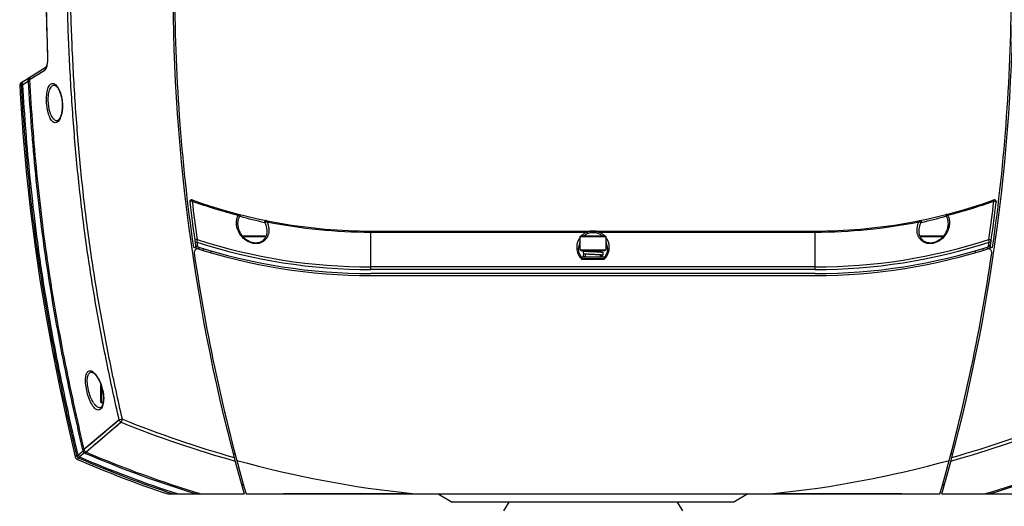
# Model space of a CAD drawing. Header units: millimetres. Extents: x 0 to 420, y 0 to 297.
# Tile 25 of 82: x 77 to 157, y 148 to 188. Entities that reach past the tile are written whole.
import ezdxf

# ---------------------------------------------------------------- set-up
doc = ezdxf.new("R2010")
doc.units = ezdxf.units.MM
doc.header["$LTSCALE"] = 23.1
doc.layers.get('0').update_dxf_attribs({"linetype": 'CONTINUOUS'})
for name, color, linetype in [('06___PRT_ALL_SURFS', 7, 'CONTINUOUS'), ('DIM_PILOTEES', 7, 'CONTINUOUS'), ('LAY0001', 7, 'CONTINUOUS')]:
    doc.layers.add(name, color=color, linetype=linetype)
doc.styles.get("Standard").update_dxf_attribs({"font": 'txt', "width": 0.7})
doc.dimstyles.new('DIMSTYLE_3', dxfattribs={"dimtxt": 2.5, "dimasz": 3.5, "dimexe": 2, "dimexo": 0, "dimtad": 1, "dimdec": 1, "dimlfac": 3.333333, "dimdsep": 46, "dimtxsty": 'Standard', "dimblk": '_FILLED', "dimblk1": '_FILLED', "dimblk2": '_FILLED', "dimcen": 0.09, "dimazin": 2, "dimtp": 0.5, "dimtm": 0.5, "dimtfac": 1, "dimtdec": 1, "dimtofl": 0, "dimtmove": 0, "dimatfit": 3, "dimldrblk": '_FILLED', "dimfxl": 0, "dimtolj": 1, "dimarcsym": 0})
doc.dimstyles.new('DIMSTYLE_4', dxfattribs={"dimtxt": 2.5, "dimasz": 3.5, "dimexe": 2, "dimexo": 0, "dimtad": 1, "dimdec": 1, "dimlfac": 3.333333, "dimdsep": 46, "dimtxsty": 'Standard', "dimblk": '_FILLED', "dimblk1": '_FILLED', "dimblk2": '_FILLED', "dimcen": 0.09, "dimazin": 2, "dimtp": 0.8, "dimtm": 0.8, "dimtfac": 1, "dimtdec": 1, "dimtofl": 0, "dimtmove": 0, "dimatfit": 3, "dimldrblk": '_FILLED', "dimfxl": 0, "dimtolj": 1, "dimarcsym": 0})

# ---------------------------------------------------------------- blocks, each defined once
blk = doc.blocks.new('_FILLED')
at = {"color": 0, "linetype": 'ByBlock'}
blk.add_solid([(0, 0), (-1, 0.143), (-1, -0.143)], dxfattribs=at)
blk = doc.blocks.new('*D3')
at = {"layer": 'DIM_PILOTEES', "color": 2, "linetype": 'Continuous'}
for p, q in [((157.239, 235.292), (194.788, 235.292)), ((192.788, 235.292), (192.788, 177.969)), ((192.788, 120.646), (192.788, 177.969)), ((148.544, 120.646), (194.788, 120.646))]:
    blk.add_line(p, q, dxfattribs=at)
at = {"layer": 'DIM_PILOTEES', "color": 2, "linetype": 'Continuous', "xscale": 3.5, "yscale": 3.5, "zscale": 3.5}
for p, rotation in [((192.788, 235.292), 90), ((192.788, 120.646), 270)]:
    blk.add_blockref('_FILLED', p, dxfattribs=dict(at, rotation=rotation))
at = {"layer": 'DIM_PILOTEES', "color": 2, "linetype": 'Continuous', "insert": (189.663, 184.755), "char_height": 2.5, "width": 13.66071, "attachment_point": 2, "rotation": 90, "line_spacing_factor": 0.9}
blk.add_mtext('{\\ftxt;\\W0.0001;\\H0.0001;\\~}{\\ftxt;\\W3.6428571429;\\H2.5; }{\\ftxt;\\W0.0001;\\H0.0001;\\~}', dxfattribs=at)
blk = doc.blocks.new('*D4')
at = {"layer": 'DIM_PILOTEES', "color": 2, "linetype": 'Continuous'}
for p, q in [((149.343, 258.428), (204.727, 258.428)), ((202.727, 258.428), (202.727, 189.537)), ((202.727, 120.646), (202.727, 189.537)), ((148.544, 120.646), (204.727, 120.646))]:
    blk.add_line(p, q, dxfattribs=at)
at = {"layer": 'DIM_PILOTEES', "color": 2, "linetype": 'Continuous', "xscale": 3.5, "yscale": 3.5, "zscale": 3.5}
for p, rotation in [((202.727, 258.428), 90), ((202.727, 120.646), 270)]:
    blk.add_blockref('_FILLED', p, dxfattribs=dict(at, rotation=rotation))
at = {"layer": 'DIM_PILOTEES', "color": 2, "linetype": 'Continuous', "insert": (199.602, 190.323), "char_height": 2.5, "width": 13.39286, "attachment_point": 2, "rotation": 90, "line_spacing_factor": 0.9}
blk.add_mtext('{\\ftxt;\\W0.0001;\\H0.0001;\\~}{\\ftxt;\\W3.5714285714;\\H2.5; }{\\ftxt;\\W0.0001;\\H0.0001;\\~}', dxfattribs=at)

msp = doc.modelspace()

# ---------------------------------------------------------------- linework, layer by layer
at = {"color": 7, "linetype": 'Continuous'}
for p, q in [((78.9054, 187.526), (78.9954, 184.7648)), ((76.8739, 182.5992), (78.8738, 183.8489)), ((77.5273, 182.8229), (78.7658, 183.5904)), ((77.4217, 182.6927), (77.5273, 182.8229)), ((76.7334, 182.3274), (76.8737, 182.4143)), ((76.7334, 182.3275), (76.7389, 182.3309)), ((76.8737, 182.4143), (76.987, 182.4209)), ((76.987, 182.4209), (77.4217, 182.6927)), ((79.5388, 182.3694), (79.5398, 182.3694)), ((79.7517, 179.4894), (79.7517, 179.4894)), ((90.7165, 173.0754), (90.7075, 172.9853)), ((155.6708, 172.9853), (155.6617, 173.0754)), ((94.4191, 171.1332), (94.4191, 171.1333)), ((151.9591, 171.1333), (151.9591, 171.1332)), ((94.7727, 170.1684), (96.5791, 170.1684)), ((94.8221, 170.1084), (96.6391, 170.1084)), ((96.5791, 170.1684), (96.6391, 170.1084)), ((96.6391, 170.1084), (96.6391, 170.0388)), ((105.1891, 170.5584), (141.1891, 170.5584)), ((105.1891, 167.4341), (105.1891, 170.5584)), ((105.1891, 170.4705), (122.7183, 170.4705)), ((122.1991, 170.1684), (122.1391, 170.1084)), ((122.1391, 170.1084), (124.2391, 170.1084)), ((122.1391, 169.0389), (122.1391, 170.1084)), ((122.1991, 170.1684), (124.1791, 170.1684)), ((123.6599, 170.4705), (141.1891, 170.4705)), ((124.1791, 170.1684), (124.2391, 170.1084)), ((124.2391, 170.1084), (124.2391, 169.0389)), ((141.1891, 167.4341), (141.1891, 170.5584)), ((149.7991, 170.1684), (149.7391, 170.1084)), ((149.7391, 170.1084), (151.5562, 170.1084)), ((149.7391, 170.0387), (149.7391, 170.1084)), ((149.7991, 170.1684), (151.6056, 170.1684)), ((91.0936, 169.6474), (90.9451, 169.6264)), ((90.9829, 169.3605), (91.1329, 169.3712)), ((90.9829, 169.3605), (90.9829, 169.1833)), ((91.1098, 169.8651), (91.0936, 169.6474)), ((91.1329, 169.3712), (91.1329, 169.2928)), ((91.2465, 169.2568), (91.2465, 169.0987)), ((91.5893, 169.15), (91.5893, 168.9963)), ((154.7889, 169.15), (154.7889, 168.9963)), ((155.1317, 169.2568), (155.1317, 169.0987)), ((155.3389, 169.3646), (155.2453, 169.3712)), ((155.2453, 169.2928), (155.2453, 169.3712)), ((155.2846, 169.6474), (155.2685, 169.8651)), ((155.2846, 169.6474), (155.4331, 169.6264)), ((155.3953, 169.3605), (155.3389, 169.3646)), ((155.3953, 169.1833), (155.3953, 169.3605)), ((92.2257, 168.9595), (92.2257, 168.8052)), ((122.0191, 169.1315), (122.0191, 169.1313)), ((122.1391, 169.0389), (124.2391, 169.0389)), ((122.2096, 168.9684), (122.1391, 169.0389)), ((122.2096, 168.9684), (124.1686, 168.9684)), ((122.5891, 168.4584), (122.5891, 168.6866)), ((122.9741, 168.9084), (123.7891, 168.9084)), ((123.7891, 168.8603), (123.7891, 168.9084)), ((123.7891, 168.4584), (123.7891, 168.5805)), ((124.1686, 168.9684), (124.2391, 169.0389)), ((124.3591, 169.1313), (124.3591, 169.1315)), ((154.1525, 168.9595), (154.1525, 168.8052)), ((141.1891, 167.6463), (105.1891, 167.6463)), ((124.0813, 168.2645), (122.297, 168.2645)), ((122.7949, 168.3084), (122.3502, 168.3084)), ((124.028, 168.3084), (123.5833, 168.3084)), ((141.1891, 167.4341), (105.1891, 167.4341)), ((141.1891, 167.1084), (105.1891, 167.1084)), ((105.1891, 166.9584), (141.1891, 166.9584)), ((82.5609, 159.1194), (82.5612, 159.1194)), ((83.3191, 156.6894), (83.3191, 158.1052)), ((83.3473, 158.0709), (83.3486, 158.0673)), ((83.3473, 158.0709), (83.3486, 158.0673)), ((83.3791, 156.6294), (83.3791, 157.9232)), ((83.3191, 156.6894), (83.3791, 156.6294)), ((83.4866, 156.6294), (83.3791, 156.6294)), ((83.2416, 156.2394), (83.2407, 156.2394)), ((84.7952, 155.2548), (81.9428, 152.8537)), ((84.9535, 155.069), (82.1153, 152.6495)), ((85.0524, 155.3135), (84.7952, 155.2548)), ((84.9535, 155.069), (85.0524, 155.3135)), ((81.3655, 152.3658), (81.4759, 152.3926)), ((81.8691, 152.725), (81.4758, 152.3926)), ((81.9761, 152.5984), (81.5823, 152.2665)), ((81.9428, 152.8537), (81.8332, 152.8274)), ((82.071, 152.5458), (82.1153, 152.6495)), ((81.3655, 152.3658), (81.2414, 152.2619)), ((81.5373, 152.1623), (81.4138, 152.0575)), ((81.5823, 152.2665), (81.5373, 152.1623)), ((94.6995, 150.019), (94.8571, 150.0191)), ((94.7014, 150.0189), (94.8571, 150.0191)), ((94.7044, 150.0084), (94.8601, 150.0084)), ((151.5182, 150.0084), (151.6739, 150.0084)), ((151.5212, 150.0191), (151.6787, 150.019)), ((151.5212, 150.0191), (151.6768, 150.0189)), ((88.7388, 149.2584), (94.9165, 149.2584)), ((95.0663, 149.2801), (95.0724, 149.2801)), ((95.0725, 149.2584), (151.3058, 149.2584)), ((110.646, 149.2584), (111.7891, 148.5984)), ((135.7323, 149.2584), (134.5891, 148.5984)), ((151.3058, 149.2801), (151.312, 149.2801)), ((151.4617, 149.2584), (157.6394, 149.2584)), ((134.5891, 148.5984), (111.7891, 148.5984)), ((116.3581, 148.5984), (115.9389, 147.8997)), ((130.0201, 148.5984), (130.4393, 147.8997))]:
    msp.add_line(p, q, dxfattribs=at)
for points in [[(78.7953, 196.5175), (78.8044, 193.4261), (78.8411, 190.4291), (78.9054, 187.5258), (78.9965, 184.7307)], [(78.9965, 184.7307), (78.998, 184.6522), (78.9979, 184.5753), (78.9962, 184.5005), (78.993, 184.4283), (78.9883, 184.3589), (78.9824, 184.2929), (78.9752, 184.2306), (78.967, 184.1723), (78.958, 184.1183), (78.9482, 184.069), (78.938, 184.0244), (78.9275, 183.9849), (78.9171, 183.9503), (78.9069, 183.9207), (78.8973, 183.8959), (78.8884, 183.876), (78.8808, 183.8609), (78.8748, 183.8504)], [(78.9964, 184.7349), (78.998, 184.6565), (78.9979, 184.5796), (78.9963, 184.5048), (78.9932, 184.4326), (78.9887, 184.3632), (78.9828, 184.297), (78.9757, 184.2346), (78.9676, 184.1761), (78.9586, 184.1219), (78.9489, 184.0723), (78.9387, 184.0275), (78.9283, 183.9876), (78.9179, 183.9528), (78.9077, 183.9228), (78.898, 183.8978)], [(78.3193, 183.3137), (78.5293, 183.4443), (78.7658, 183.5904)], [(78.8748, 183.8504), (78.8707, 183.8443), (78.8698, 183.8429)], [(78.898, 183.8978), (78.8891, 183.8775), (78.8814, 183.862), (78.8752, 183.8512), (78.8738, 183.8489)], [(77.5273, 182.8229), (77.6123, 182.8752), (77.714, 182.9386), (77.8335, 183.0126), (77.9727, 183.0989)], [(76.763, 182.3457), (76.8074, 182.3737), (76.8737, 182.4143)], [(79.5388, 182.3694), (79.5595, 182.3676), (79.5879, 182.3596), (79.6204, 182.3443), (79.6565, 182.3205), (79.6948, 182.2887), (79.7338, 182.2494), (79.7728, 182.2032), (79.8112, 182.1512), (79.8487, 182.0934), (79.8853, 182.0302), (79.9207, 181.9617), (79.9549, 181.8877), (79.9876, 181.8088), (80.0185, 181.7254), (80.0472, 181.6381), (80.0736, 181.5475), (80.0975, 181.4541), (80.1186, 181.3587), (80.1369, 181.2619), (80.1522, 181.1645), (80.1645, 181.0671), (80.1739, 180.9705), (80.1777, 180.9194)], [(80.1777, 180.9194), (80.1805, 180.8713), (80.1842, 180.7747), (80.1849, 180.6788), (80.1829, 180.5838), (80.178, 180.4902), (80.1703, 180.3983), (80.1598, 180.3086), (80.1467, 180.2215), (80.131, 180.1373), (80.1128, 180.0564), (80.0922, 179.9793), (80.0695, 179.9065), (80.0448, 179.8386), (80.0185, 179.776), (79.9909, 179.7192), (79.9625, 179.6685), (79.9334, 179.6242), (79.9042, 179.5861), (79.875, 179.5543), (79.8466, 179.5291), (79.8197, 179.5105), (79.7947, 179.4981), (79.7718, 179.4914), (79.7517, 179.4894)], [(96.7591, 170.5382), (96.7586, 170.5028), (96.7546, 170.4341), (96.7467, 170.3671), (96.7349, 170.302), (96.7195, 170.2388), (96.7005, 170.1776), (96.6778, 170.1186), (96.6517, 170.0619), (96.6222, 170.0076), (96.5892, 169.9558), (96.553, 169.9067), (96.5134, 169.8603), (96.4707, 169.8169), (96.4248, 169.7767), (96.3759, 169.7397), (96.3241, 169.7063), (96.2696, 169.6765), (96.2125, 169.6506), (96.1532, 169.6287), (96.0921, 169.6111), (96.0296, 169.5977), (95.9661, 169.5885), (95.9023, 169.5836), (95.8382, 169.5828), (95.774, 169.586), (95.7095, 169.593), (95.6449, 169.6038), (95.5801, 169.6185), (95.515, 169.637), (95.4497, 169.6595), (95.3842, 169.6859), (95.3189, 169.7163), (95.254, 169.7507), (95.1896, 169.7891), (95.126, 169.8315), (95.0634, 169.8777), (95.002, 169.9279), (94.9424, 169.9818), (94.8846, 170.0392), (94.8291, 170.0999), (94.7762, 170.1637), (94.7261, 170.2304), (94.679, 170.2997), (94.6352, 170.3714), (94.5948, 170.4453), (94.5582, 170.5211), (94.5254, 170.5985), (94.4966, 170.6774), (94.4721, 170.7574), (94.452, 170.8383), (94.4365, 170.9199), (94.4258, 171.0018), (94.4201, 171.0837), (94.4191, 171.1332)], [(151.9591, 171.1332), (151.9583, 171.0866), (151.9527, 171.0047), (151.9422, 170.9228), (151.9268, 170.8412), (151.9069, 170.7602), (151.8825, 170.6802), (151.8539, 170.6012), (151.8213, 170.5237), (151.7847, 170.4479), (151.7445, 170.3739), (151.7008, 170.3021), (151.6538, 170.2327), (151.6038, 170.1659), (151.551, 170.102), (151.4956, 170.0412), (151.4379, 169.9837), (151.3782, 169.9297), (151.317, 169.8794), (151.2545, 169.833), (151.191, 169.7905), (151.1267, 169.7521), (151.0618, 169.7176), (150.9966, 169.687), (150.9313, 169.6605), (150.8661, 169.6379), (150.801, 169.6192), (150.7361, 169.6044), (150.6715, 169.5934), (150.607, 169.5862), (150.5427, 169.5829), (150.4785, 169.5835), (150.4146, 169.5883), (150.3511, 169.5972), (150.2885, 169.6105), (150.2273, 169.628), (150.168, 169.6497), (150.1109, 169.6754), (150.0562, 169.705), (150.0043, 169.7383), (149.9553, 169.7751), (149.9093, 169.8153), (149.8665, 169.8585), (149.8268, 169.9047), (149.7904, 169.9538), (149.7573, 170.0055), (149.7277, 170.0597), (149.7014, 170.1163), (149.6786, 170.1752), (149.6594, 170.2363), (149.6439, 170.2994), (149.632, 170.3645), (149.6239, 170.4314), (149.6197, 170.5), (149.6191, 170.5383)], [(122.2429, 168.4431), (122.1932, 168.5172), (122.149, 168.5955), (122.1104, 168.6781), (122.0779, 168.765), (122.0519, 168.8563), (122.033, 168.9518), (122.0218, 169.0518), (122.0191, 169.1314)], [(122.3541, 168.312), (122.2979, 168.3732), (122.2429, 168.4431)], [(124.1839, 168.5154), (124.134, 168.4412), (124.0787, 168.3713), (124.0242, 168.312)], [(124.3591, 169.1314), (124.3564, 169.0512), (124.3452, 168.951), (124.3261, 168.8552), (124.2999, 168.7638), (124.2672, 168.6767), (124.2284, 168.5939), (124.1839, 168.5154)], [(82.561, 159.1194), (82.5816, 159.1177), (82.6128, 159.11), (82.6488, 159.0952), (82.6888, 159.073), (82.7316, 159.0435), (82.7763, 159.0069), (82.8226, 158.9633), (82.8702, 158.9128), (82.9187, 158.8553), (82.968, 158.7907), (83.0173, 158.7197), (83.0659, 158.6431), (83.1134, 158.5614), (83.1593, 158.4753), (83.2034, 158.3854), (83.2453, 158.2923), (83.2848, 158.1965), (83.3215, 158.0988), (83.3554, 157.9998), (83.3862, 157.9002), (83.4138, 157.8008), (83.4382, 157.7022), (83.4503, 157.6479)], [(83.4503, 157.6479), (83.4597, 157.6025), (83.477, 157.5097), (83.4915, 157.418), (83.5031, 157.3277), (83.5119, 157.239), (83.5179, 157.1522), (83.5211, 157.0678), (83.5216, 156.9859), (83.5194, 156.9069), (83.5147, 156.831), (83.5074, 156.7587), (83.4978, 156.69), (83.4859, 156.6254), (83.4718, 156.5649), (83.4558, 156.5088), (83.4379, 156.4575), (83.4185, 156.4113), (83.3979, 156.3703), (83.3764, 156.335), (83.3544, 156.3055), (83.3327, 156.282), (83.3117, 156.2643), (83.292, 156.2521), (83.2732, 156.2442), (83.2538, 156.2401), (83.2407, 156.2394)], [(84.9535, 155.069), (84.6523, 154.8111), (84.3663, 154.5666), (84.0957, 154.3354), (83.8405, 154.1177), (83.6009, 153.9134), (83.3771, 153.7227), (83.1699, 153.5464), (82.9775, 153.3826), (82.7993, 153.2312), (82.6341, 153.0905), (82.4802, 152.9596), (82.341, 152.8413), (82.2193, 152.7373), (82.1153, 152.6495)], [(84.7952, 155.2548), (84.4925, 154.999), (84.205, 154.7564), (83.933, 154.5271), (83.6765, 154.3111), (83.4357, 154.1084), (83.0026, 153.744)], [(83.0026, 153.744), (82.8092, 153.5815), (82.6303, 153.4309), (82.4642, 153.2915), (82.1696, 153.0441)], [(82.1696, 153.0441), (82.0468, 152.9415), (81.9428, 152.8537)], [(81.3655, 152.3658), (81.3153, 152.3236), (81.2775, 152.2921), (81.253, 152.2714), (81.242, 152.2623), (81.2414, 152.262)], [(81.5373, 152.1623), (81.4871, 152.1199), (81.4497, 152.088), (81.4252, 152.0673), (81.4143, 152.058), (81.4139, 152.0575)]]:
    msp.add_lwpolyline(points, dxfattribs=at)
for centre, radius, start, end in [((239.2891, 190.5084), 150.15, 180, 195.945643), ((239.2891, 190.5084), 150, 180, 188.151027), ((7.0891, 190.5085), 150.15, 344.054327, 360), ((7.0891, 190.5084), 150, 351.848973, 360), ((79.0313, 183.6357), 0.2643, 127.120312, 135.354924), ((79.0299, 183.6376), 0.262, 122.006644, 127.118458), ((77.0329, 182.3448), 0.3, 122, 183.334587), ((90.6659, 172.9342), 0.15, 70.268359, 186.780284), ((239.2891, 190.6046), 149.82, 186.780284, 188.151845), ((105.1891, 213.4255), 42.955, 250.297528, 255.521085), ((238.7372, 190.4867), 149.0608, 186.742728, 187.952022), ((105.1891, 213.4255), 42.8671, 250.268359, 270), ((141.1891, 213.4255), 42.8671, 270, 289.731641), ((141.1891, 213.4255), 42.955, 284.478915, 289.702472), ((7.625, 190.4888), 149.0769, 352.048043, 353.257207), ((7.0891, 190.6046), 149.82, 351.848155, 353.219716), ((155.7124, 172.9342), 0.15, 353.219716, 109.731641), ((104.2213, 204.9165), 34.5199, 253.835335, 257.189513), ((142.172, 204.8583), 34.4599, 282.807563, 286.167589), ((105.1891, 213.4255), 42.955, 258.705347, 270), ((141.1891, 213.4255), 42.955, 270, 281.294653), ((123.1891, 169.2373), 1.32, 142.761589, 216.570687), ((123.1891, 169.2373), 1.32, 110.894406, 135.119931), ((123.1891, 169.2373), 1.3201, 44.873122, 69.105428), ((123.1891, 169.2373), 1.32, 323.444331, 37.25915), ((105.1891, 213.4255), 46.4671, 251.966896, 270), ((105.1891, 213.4255), 46.3171, 252.138601, 270), ((105.1891, 213.4255), 45.9914, 252.152704, 270), ((239.2891, 190.6046), 149.67, 188.04915, 188.155935), ((105.1891, 213.4255), 45.7793, 252.088451, 270), ((141.1891, 213.4255), 45.7793, 270, 287.911549), ((141.1891, 213.4255), 45.9914, 270, 287.847296), ((141.1891, 213.4255), 46.3171, 270, 287.861399), ((141.1891, 213.4255), 46.4671, 270, 288.033104), ((7.0891, 190.6046), 149.67, 351.844065, 351.95085), ((91.1702, 168.809), 0.3, 72.556755, 188.334526), ((239.2891, 190.5084), 150, 188.334526, 195.962014), ((123.1889, 169.2372), 1.3197, 216.569689, 227.479515), ((122.5291, 168.9084), 0.06, 48.66976, 90), ((123.8491, 168.9084), 0.06, 90, 180), ((123.189, 169.2374), 1.3201, 312.521733, 322.412431), ((123.1902, 169.2365), 1.3187, 322.413726, 323.445419), ((7.0891, 190.5084), 150, 344.037986, 351.665474), ((155.2081, 168.809), 0.3, 351.665474, 107.443245), ((79.9266, 156.8971), 3.6165, 18.940318, 19.819551), ((79.8691, 156.8777), 3.6772, 12.137047, 18.874131), ((117.3865, 235.21), 86.4551, 247.966859, 254.429879), ((117.3865, 235.21), 86.1913, 247.966859, 254.326942), ((128.9918, 235.21), 86.4551, 285.570106, 292.034537), ((128.9918, 235.21), 86.1913, 285.673043, 292.034538), ((81.9156, 152.6557), 0.5124, 210.891431, 229.421404), ((82.351, 152.9518), 0.5326, 193.50872, 205.199568), ((82.1763, 152.9079), 0.2396, 193.058432, 206.064351), ((82.2787, 153.0327), 0.5293, 235.132348, 246.837719), ((82.2079, 152.8709), 0.2399, 234.319697, 247.318018), ((117.3865, 235.21), 89.8918, 246.866677, 252.972947), ((117.3865, 235.21), 89.7791, 246.867072, 253.209545), ((117.3865, 235.21), 85.9179, 254.221493, 254.335935), ((128.9918, 235.21), 85.9179, 285.664065, 285.778489), ((128.9918, 235.21), 89.7791, 286.790455, 293.133774), ((128.9918, 235.21), 89.8918, 287.027053, 293.133714), ((81.5329, 152.3329), 0.3, 193.687462, 246.606166), ((81.6583, 152.4387), 0.3017, 193.969173, 246.343664), ((117.3865, 235.21), 90.4549, 246.651593, 251.844637), ((117.3865, 235.21), 90.3413, 246.651592, 252.065525), ((117.3865, 235.21), 86.3654, 254.510292, 264.133862), ((128.9918, 235.21), 86.3654, 275.866154, 285.489708)]:
    msp.add_arc(centre, radius, start, end, dxfattribs=at)
for points, knots in [([(84.7952, 155.2548), (84.4428, 156.7978), (83.7726, 159.8919), (82.889, 164.5577), (82.1447, 169.2481), (81.5585, 173.9608), (81.1165, 178.689), (80.8039, 183.4275), (80.6063, 188.1721), (80.5095, 192.9197), (80.4991, 197.6683), (80.5859, 203.9989), (80.8888, 211.9084), (81.5707, 221.3819), (82.2449, 227.6784), (82.6387, 230.8193)], [0, 0, 0, 0, 0.0625003, 0.1250002, 0.1874996, 0.249999, 0.3124989, 0.3749993, 0.4375002, 0.5000014, 0.5625028, 0.6250042, 0.7500028, 0.8750012, 1, 1, 1, 1]), ([(85.0524, 155.3135), (84.7004, 156.8546), (84.031, 159.945), (83.1485, 164.6052), (82.4053, 169.2899), (81.82, 173.9969), (81.3787, 178.7194), (81.0668, 183.4522), (80.8696, 188.191), (80.7732, 192.9329), (80.7629, 197.6757), (80.8498, 203.9986), (81.1525, 211.8985), (81.8337, 221.3605), (82.5071, 227.6494), (82.9005, 230.7864)], [0, 0, 0, 0, 0.0625003, 0.1250002, 0.1874996, 0.249999, 0.3124989, 0.3749993, 0.4375002, 0.5000014, 0.5625028, 0.6250042, 0.7500028, 0.8750012, 1, 1, 1, 1]), ([(79.0139, 184.763), (78.8994, 187.7891), (78.8094, 192.3318), (78.8124, 198.3887), (78.8509, 201.4172), (78.8798, 202.9312)], [0, 0, 0, 0, 0.4999694, 0.7499887, 1, 1, 1, 1]), ([(78.9229, 183.8527), (78.9428, 183.9154), (78.9751, 184.053), (79.0158, 184.3567), (79.0202, 184.5979), (79.0139, 184.763)], [0, 0, 0, 0, 0.2149569, 0.4603894, 1, 1, 1, 1]), ([(78.9954, 184.7648), (78.9954, 184.7643), (78.9977, 184.7641), (79.0006, 184.7635), (79.0068, 184.7633), (79.0113, 184.7631), (79.0139, 184.763)], [0, 0, 0, 0, 0.0705755, 0.2599708, 0.5706412, 1, 1, 1, 1]), ([(78.8433, 183.8214), (78.8144, 183.7922), (78.7695, 183.7182), (78.7612, 183.6324), (78.7658, 183.5904)], [0, 0, 0, 0, 0.4929891, 1, 1, 1, 1]), ([(78.7658, 183.5904), (78.8018, 183.6127), (78.8673, 183.6986), (78.9045, 183.7947), (78.9229, 183.8527)], [0, 0, 0, 0, 0.4107204, 1, 1, 1, 1]), ([(77.4474, 182.9576), (77.4318, 182.9479), (77.4044, 182.9159), (77.389, 182.8505), (77.3945, 182.7732), (77.4107, 182.72), (77.4217, 182.6927)], [0, 0, 0, 0, 0.1930768, 0.4193068, 0.6905569, 1, 1, 1, 1]), ([(77.5273, 182.8229), (77.5239, 182.8755), (77.5457, 182.9844), (77.6211, 183.0661), (77.6656, 183.094)], [0, 0, 0, 0, 0.5011237, 1, 1, 1, 1]), ([(77.5273, 182.8229), (77.6686, 180.299), (77.9535, 176.5165), (78.5067, 171.4907), (79.0163, 167.7327), (79.623, 163.9893), (80.3165, 160.261), (80.9598, 157.167), (81.5098, 154.6996), (81.7951, 153.4682), (81.9428, 152.8537)], [0, 0, 0, 0, 0.249991, 0.3749926, 0.4999935, 0.6249945, 0.7499957, 0.8749972, 0.9374987, 1, 1, 1, 1]), ([(77.0127, 182.686), (76.968, 182.6581), (76.8924, 182.5762), (76.8703, 182.4671), (76.8737, 182.4143)], [0, 0, 0, 0, 0.4992543, 1, 1, 1, 1]), ([(81.3655, 152.3658), (81.2158, 152.9818), (80.9267, 154.2161), (80.3715, 156.69), (79.7205, 159.7919), (79.0175, 163.5298), (78.4006, 167.2829), (77.8801, 171.0507), (77.3137, 176.0901), (77.0201, 179.8833), (76.8737, 182.4143)], [0, 0, 0, 0, 0.0625013, 0.1250028, 0.2500043, 0.3750055, 0.5000065, 0.6250074, 0.7500091, 1, 1, 1, 1]), ([(76.987, 182.4209), (76.9763, 182.4483), (76.9596, 182.5014), (76.9543, 182.5788), (76.9697, 182.6443), (76.9971, 182.6762), (77.0127, 182.686)], [0, 0, 0, 0, 0.3093825, 0.5806838, 0.8070235, 1, 1, 1, 1]), ([(81.4758, 152.3926), (81.3263, 153.0082), (81.0373, 154.2417), (80.4825, 156.7139), (79.8319, 159.8137), (79.1294, 163.5491), (78.5129, 167.2997), (77.9927, 171.0649), (77.4268, 176.1009), (77.1334, 179.8915), (76.987, 182.4209)], [0, 0, 0, 0, 0.0625013, 0.1250028, 0.2500043, 0.3750055, 0.5000065, 0.6250074, 0.7500091, 1, 1, 1, 1]), ([(77.4217, 182.6927), (77.564, 180.1776), (77.8503, 176.4081), (78.4043, 171.3998), (78.9141, 167.655), (79.5199, 163.9245), (80.2119, 160.2092), (80.8534, 157.1259), (81.4016, 154.6669), (81.686, 153.4397), (81.8332, 152.8274)], [0, 0, 0, 0, 0.249991, 0.3749926, 0.4999935, 0.6249945, 0.7499957, 0.8749972, 0.9374987, 1, 1, 1, 1]), ([(78.9165, 180.92), (78.9094, 181.0276), (78.9026, 181.2389), (78.915, 181.5447), (78.9497, 181.8239), (79.0055, 182.0649), (79.0807, 182.2598), (79.1736, 182.4041), (79.2857, 182.4954), (79.4677, 182.5313), (79.65, 182.4152), (79.7951, 182.2406), (79.9103, 182.0479), (80.0124, 181.8126), (80.0978, 181.5396), (80.1607, 181.2384), (80.1846, 181.0279), (80.1918, 180.9203)], [0, 0, 0, 0, 0.0883106, 0.1729132, 0.2504381, 0.3182877, 0.3750229, 0.4207245, 0.4575276, 0.49022, 0.5658998, 0.6170455, 0.6779867, 0.7483245, 0.8268887, 0.9117113, 1, 1, 1, 1]), ([(79.0586, 180.9294), (79.0448, 181.118), (79.0438, 181.394), (79.0901, 181.7406), (79.1444, 181.958), (79.2178, 182.1346), (79.3085, 182.2664), (79.4169, 182.3503), (79.4999, 182.3693), (79.5388, 182.3694)], [0, 0, 0, 0, 0.3460646, 0.5018771, 0.6389925, 0.7548662, 0.8500246, 0.9288333, 1, 1, 1, 1]), ([(80.1918, 180.9203), (80.2058, 180.7102), (80.1993, 180.4022), (80.1297, 180.0187), (80.056, 179.7795), (79.9641, 179.586), (79.8581, 179.4424), (79.7399, 179.3505), (79.6092, 179.3182), (79.4787, 179.3539), (79.3598, 179.4482), (79.251, 179.5933), (79.1528, 179.7871), (79.0672, 180.025), (78.9705, 180.4042), (78.9305, 180.7095), (78.9165, 180.92)], [0, 0, 0, 0, 0.1726938, 0.2504544, 0.3190712, 0.3773602, 0.4252922, 0.464275, 0.4978163, 0.5316093, 0.5712611, 0.62011, 0.679361, 0.7487693, 0.8269971, 1, 1, 1, 1]), ([(79.7517, 179.4894), (79.711, 179.4894), (79.6233, 179.5098), (79.5044, 179.5932), (79.3952, 179.7237), (79.2965, 179.8987), (79.2105, 180.1142), (79.1398, 180.364), (79.0872, 180.6394), (79.0658, 180.8313), (79.0586, 180.9294)], [0, 0, 0, 0, 0.0717171, 0.1535305, 0.2518669, 0.3694601, 0.506262, 0.6600128, 0.8265324, 1, 1, 1, 1]), ([(90.7075, 172.9853), (90.6842, 172.9876), (90.6375, 172.9846), (90.5758, 172.9606), (90.5311, 172.9208), (90.5208, 172.8837), (90.5227, 172.8677)], [0, 0, 0, 0, 0.2874971, 0.5638319, 0.8014218, 1, 1, 1, 1]), ([(155.6708, 172.9853), (155.6941, 172.9876), (155.7407, 172.9846), (155.8024, 172.9606), (155.8472, 172.9208), (155.8574, 172.8837), (155.8555, 172.8677)], [0, 0, 0, 0, 0.287497, 0.5638319, 0.8014217, 1, 1, 1, 1]), ([(94.2956, 171.236), (94.2957, 171.34), (94.3188, 171.5488), (94.3965, 171.7453), (94.4494, 171.8348)], [0, 0, 0, 0, 0.5001684, 1, 1, 1, 1]), ([(94.4191, 171.1333), (94.4191, 171.1853), (94.4291, 171.3907), (94.484, 171.596), (94.5554, 171.7321)], [0, 0, 0, 0, 0.252822, 1, 1, 1, 1]), ([(94.4494, 171.8348), (94.4543, 171.8467), (94.4643, 171.8675), (94.4822, 171.8924), (94.5019, 171.9073), (94.5168, 171.9082), (94.5229, 171.9066)], [0, 0, 0, 0, 0.3508137, 0.6235267, 0.8283787, 1, 1, 1, 1]), ([(94.4494, 171.8348), (94.4615, 171.8297), (94.5055, 171.8063), (94.5426, 171.7665), (94.5554, 171.7321)], [0, 0, 0, 0, 0.2648982, 1, 1, 1, 1]), ([(94.5229, 171.9066), (94.5503, 171.8995), (94.6025, 171.8569), (94.6134, 171.7931), (94.611, 171.7613)], [0, 0, 0, 0, 0.4702728, 1, 1, 1, 1]), ([(94.5554, 171.7321), (94.5611, 171.743), (94.5759, 171.7629), (94.6011, 171.7642), (94.611, 171.7613)], [0, 0, 0, 0, 0.5452406, 1, 1, 1, 1]), ([(151.8554, 171.9066), (151.8279, 171.8995), (151.7758, 171.8569), (151.7648, 171.7931), (151.7673, 171.7613)], [0, 0, 0, 0, 0.4702728, 1, 1, 1, 1]), ([(151.7673, 171.7613), (151.7771, 171.7642), (151.8023, 171.7629), (151.8172, 171.743), (151.8229, 171.7321)], [0, 0, 0, 0, 0.4546369, 1, 1, 1, 1]), ([(151.9289, 171.8348), (151.9167, 171.8297), (151.8727, 171.8063), (151.8356, 171.7665), (151.8229, 171.7321)], [0, 0, 0, 0, 0.2648983, 1, 1, 1, 1]), ([(151.8229, 171.7321), (151.8468, 171.6864), (151.9288, 171.4969), (151.9591, 171.2876), (151.9591, 171.1333)], [0, 0, 0, 0, 0.2505228, 1, 1, 1, 1]), ([(151.8554, 171.9066), (151.8615, 171.9082), (151.8763, 171.9073), (151.8961, 171.8924), (151.9139, 171.8675), (151.9239, 171.8467), (151.9289, 171.8348)], [0, 0, 0, 0, 0.1715669, 0.3763685, 0.6490731, 1, 1, 1, 1]), ([(151.9289, 171.8348), (151.9818, 171.7453), (152.0595, 171.5488), (152.0825, 171.34), (152.0826, 171.236)], [0, 0, 0, 0, 0.4998643, 1, 1, 1, 1]), ([(96.9292, 170.6424), (96.9292, 170.4914), (96.8903, 170.2598), (96.7495, 169.9831), (96.5911, 169.7944), (96.3755, 169.6413), (96.1046, 169.5448), (95.7975, 169.5256), (95.3882, 169.6064), (94.9466, 169.8602), (94.5728, 170.2846), (94.35, 170.7513), (94.2956, 171.0787), (94.2956, 171.236)], [0, 0, 0, 0, 0.1067382, 0.1612659, 0.2181662, 0.2792358, 0.346143, 0.4188059, 0.494138, 0.6384862, 0.7693726, 0.8887817, 1, 1, 1, 1]), ([(96.7223, 171.4029), (96.7046, 171.4064), (96.6653, 171.4036), (96.5965, 171.3604), (96.5698, 171.2974), (96.5673, 171.2558)], [0, 0, 0, 0, 0.2288922, 0.473372, 1, 1, 1, 1]), ([(96.5673, 171.2558), (96.5731, 171.2545), (96.5988, 171.2438), (96.6147, 171.2181), (96.6229, 171.1984)], [0, 0, 0, 0, 0.2180312, 1, 1, 1, 1]), ([(96.7762, 171.3024), (96.7433, 171.2972), (96.683, 171.2728), (96.6356, 171.2257), (96.6229, 171.1984)], [0, 0, 0, 0, 0.5250089, 1, 1, 1, 1]), ([(96.6229, 171.1984), (96.6453, 171.1448), (96.7223, 170.9328), (96.7591, 170.7056), (96.7591, 170.5382)], [0, 0, 0, 0, 0.2576822, 1, 1, 1, 1]), ([(96.7223, 171.4029), (96.7368, 171.3999), (96.7561, 171.3769), (96.7689, 171.3403), (96.7741, 171.316), (96.7762, 171.3024)], [0, 0, 0, 0, 0.3754804, 0.6535636, 1, 1, 1, 1]), ([(96.7762, 171.3024), (96.8012, 171.2491), (96.8872, 171.0391), (96.9293, 170.8103), (96.9292, 170.6424)], [0, 0, 0, 0, 0.2597817, 1, 1, 1, 1]), ([(149.449, 170.6424), (149.449, 170.6975), (149.4625, 170.9243), (149.5291, 171.147), (149.6021, 171.3024)], [0, 0, 0, 0, 0.2429898, 1, 1, 1, 1]), ([(152.0826, 171.236), (152.0827, 171.0787), (152.0283, 170.7513), (151.8054, 170.2846), (151.4317, 169.8602), (150.9901, 169.6064), (150.5808, 169.5256), (150.2736, 169.5448), (150.0027, 169.6413), (149.787, 169.7945), (149.6287, 169.9833), (149.4879, 170.2599), (149.4491, 170.4915), (149.449, 170.6424)], [0, 0, 0, 0, 0.1112221, 0.2306327, 0.3615136, 0.5058528, 0.5811848, 0.6538565, 0.7207767, 0.7818584, 0.838769, 0.8932946, 1, 1, 1, 1]), ([(149.6021, 171.3024), (149.6042, 171.316), (149.6094, 171.3403), (149.6221, 171.3769), (149.6414, 171.3999), (149.6559, 171.4029)], [0, 0, 0, 0, 0.3464286, 0.6245078, 1, 1, 1, 1]), ([(149.6021, 171.3024), (149.6349, 171.2972), (149.6953, 171.2728), (149.7427, 171.2257), (149.7554, 171.1984)], [0, 0, 0, 0, 0.5250093, 1, 1, 1, 1]), ([(149.6191, 170.5382), (149.6191, 170.5934), (149.6311, 170.8188), (149.6897, 171.0412), (149.7554, 171.1984)], [0, 0, 0, 0, 0.2444255, 1, 1, 1, 1]), ([(149.6559, 171.4029), (149.6737, 171.4064), (149.713, 171.4036), (149.7817, 171.3604), (149.8085, 171.2974), (149.811, 171.2558)], [0, 0, 0, 0, 0.2288923, 0.473372, 1, 1, 1, 1]), ([(149.7554, 171.1984), (149.7585, 171.2059), (149.7701, 171.23), (149.7924, 171.2516), (149.811, 171.2558)], [0, 0, 0, 0, 0.2966898, 1, 1, 1, 1]), ([(122.7719, 170.3645), (122.743, 170.352), (122.6336, 170.2992), (122.533, 170.2285), (122.4658, 170.1688)], [0, 0, 0, 0, 0.2590326, 1, 1, 1, 1]), ([(123.6599, 170.4705), (123.5994, 170.5165), (123.4777, 170.5462), (123.318, 170.5549), (123.1891, 170.5564), (123.0603, 170.5549), (122.9006, 170.5462), (122.7789, 170.5164), (122.7183, 170.4705)], [0, 0, 0, 0, 0.2356565, 0.365388, 0.4999895, 0.6345866, 0.7643154, 1, 1, 1, 1]), ([(122.7719, 170.3645), (122.7685, 170.3745), (122.7546, 170.4116), (122.736, 170.4474), (122.7184, 170.4705)], [0, 0, 0, 0, 0.2668304, 1, 1, 1, 1]), ([(123.6064, 170.3645), (123.575, 170.378), (123.507, 170.3942), (123.3671, 170.4068), (123.1891, 170.4074), (123.0112, 170.4068), (122.8713, 170.3942), (122.8032, 170.378), (122.7719, 170.3645)], [0, 0, 0, 0, 0.1214791, 0.245868, 0.4999934, 0.7541166, 0.8785049, 1, 1, 1, 1]), ([(123.6064, 170.3645), (123.6097, 170.3745), (123.6237, 170.4116), (123.6422, 170.4474), (123.6599, 170.4705)], [0, 0, 0, 0, 0.2668303, 1, 1, 1, 1]), ([(123.9126, 170.1687), (123.8906, 170.1882), (123.7969, 170.2655), (123.6909, 170.3281), (123.6064, 170.3645)], [0, 0, 0, 0, 0.2419428, 1, 1, 1, 1]), ([(91.1098, 169.8651), (91.0865, 169.8668), (91.0401, 169.8627), (90.9793, 169.8372), (90.9357, 169.7965), (90.9264, 169.7592), (90.9286, 169.7433)], [0, 0, 0, 0, 0.28748, 0.563526, 0.8010417, 1, 1, 1, 1]), ([(122.1382, 169.7116), (122.1182, 169.6653), (122.0491, 169.4793), (122.0191, 169.2792), (122.0191, 169.1315)], [0, 0, 0, 0, 0.2546019, 1, 1, 1, 1]), ([(124.3591, 169.1315), (124.3591, 169.1806), (124.3494, 169.3788), (124.2992, 169.5752), (124.2398, 169.712)], [0, 0, 0, 0, 0.2478924, 1, 1, 1, 1]), ([(155.2685, 169.8651), (155.2917, 169.8668), (155.3381, 169.8627), (155.399, 169.8372), (155.4426, 169.7965), (155.4519, 169.7592), (155.4496, 169.7433)], [0, 0, 0, 0, 0.2874804, 0.5635268, 0.8010428, 1, 1, 1, 1]), ([(122.3502, 168.3084), (122.3473, 168.3084), (122.3318, 168.3048), (122.3201, 168.2929), (122.3117, 168.2834)], [0, 0, 0, 0, 0.1886381, 1, 1, 1, 1]), ([(124.028, 168.3084), (124.031, 168.3084), (124.0465, 168.3048), (124.0582, 168.2929), (124.0665, 168.2834)], [0, 0, 0, 0, 0.1886362, 1, 1, 1, 1]), ([(82.1631, 157.6497), (82.1225, 157.8399), (82.079, 158.1211), (82.0646, 158.4834), (82.0774, 158.7182), (82.1133, 158.9161), (82.1718, 159.0718), (82.2533, 159.183), (82.36, 159.2427), (82.4811, 159.2437), (82.6052, 159.1951), (82.7324, 159.1048), (82.8614, 158.9751), (82.9898, 158.8087), (83.1627, 158.5293), (83.2681, 158.2919), (83.3289, 158.1233)], [0, 0, 0, 0, 0.1793319, 0.2611926, 0.3339692, 0.3957388, 0.4459793, 0.4861559, 0.5203203, 0.5545381, 0.59401, 0.6413717, 0.697428, 0.7620737, 0.8347372, 1, 1, 1, 1]), ([(82.3023, 157.6794), (82.2591, 157.8627), (82.2137, 158.1337), (82.2037, 158.4812), (82.2232, 158.7013), (82.2693, 158.8813), (82.3417, 159.0167), (82.4424, 159.1023), (82.5228, 159.1194), (82.5609, 159.1194)], [0, 0, 0, 0, 0.3510105, 0.5090473, 0.6469704, 0.7614209, 0.8532525, 0.9288847, 1, 1, 1, 1]), ([(83.4641, 157.6509), (83.5087, 157.4431), (83.548, 157.1351), (83.5325, 156.7443), (83.4905, 156.5003), (83.4215, 156.304), (83.3295, 156.1599), (83.2143, 156.0712), (83.0805, 156.0497), (82.9452, 156.0947), (82.8137, 156.1933), (82.6844, 156.341), (82.5063, 156.6167), (82.3159, 157.0557), (82.2076, 157.4409), (82.1631, 157.6497)], [0, 0, 0, 0, 0.1715601, 0.2483532, 0.3151645, 0.3706697, 0.4152704, 0.4515062, 0.4844407, 0.5202714, 0.5634141, 0.6158302, 0.6778899, 0.8276985, 1, 1, 1, 1]), ([(83.2407, 156.2394), (83.1969, 156.2395), (83.1014, 156.2622), (82.9676, 156.347), (82.8359, 156.4782), (82.6546, 156.7266), (82.4592, 157.129), (82.348, 157.4856), (82.3023, 157.6794)], [0, 0, 0, 0, 0.0730002, 0.1585383, 0.2607254, 0.3806533, 0.6687221, 1, 1, 1, 1]), ([(84.7952, 155.2548), (84.809, 155.2158), (84.8519, 155.1427), (84.9173, 155.089), (84.9535, 155.069)], [0, 0, 0, 0, 0.5, 1, 1, 1, 1]), ([(81.8691, 152.725), (81.8787, 152.6986), (81.9071, 152.6486), (81.9516, 152.6122), (81.9761, 152.5984)], [0, 0, 0, 0, 0.5000855, 1, 1, 1, 1]), ([(81.961, 152.8026), (81.9595, 152.7973), (81.9507, 152.7856), (81.9211, 152.7584), (81.8915, 152.7389), (81.8692, 152.7249)], [0, 0, 0, 0, 0.1343917, 0.3484281, 1, 1, 1, 1]), ([(82.0679, 152.676), (82.0625, 152.6754), (82.0495, 152.6687), (82.0177, 152.644), (81.9936, 152.6181), (81.9761, 152.5984)], [0, 0, 0, 0, 0.1343638, 0.3483957, 1, 1, 1, 1]), ([(95.0723, 149.2801), (96.0847, 149.2818), (100.5804, 149.2891), (105.0761, 149.2943), (108.5595, 149.2969)], [0, 0, 0, 0, 0.2251796, 1, 1, 1, 1]), ([(137.8187, 149.2969), (139.0218, 149.296), (143.5175, 149.292), (148.0132, 149.2857), (151.3059, 149.2801)], [0, 0, 0, 0, 0.2676027, 1, 1, 1, 1])]:
    msp.add_open_spline(points, degree=3, knots=knots, dxfattribs=at)
for points in [[(122.3117, 168.2834), (122.3064, 168.2774), (122.3016, 168.271), (122.297, 168.2645)], [(124.0665, 168.2834), (124.0718, 168.2774), (124.0767, 168.271), (124.0813, 168.2645)], [(82.0679, 152.676), (82.0231, 152.7083), (81.9853, 152.753), (81.961, 152.8026)], [(108.5595, 149.2969), (108.8406, 149.268), (109.1238, 149.2584), (109.4064, 149.2584)], [(136.9718, 149.2584), (137.2544, 149.2584), (137.5376, 149.268), (137.8188, 149.2969)]]:
    msp.add_open_spline(points, degree=3, dxfattribs=at)
at = {"layer": '06___PRT_ALL_SURFS', "color": 7, "linetype": 'Continuous'}
msp.add_lwpolyline([(76.7334, 182.3274), (76.799, 181.2516), (77.0236, 178.1457), (77.2953, 175.1194), (77.6141, 172.1712), (77.9822, 169.2801), (78.4016, 166.4304), (78.8715, 163.606), (79.3906, 160.7897), (79.9589, 157.9646), (80.5791, 155.1056), (81.2414, 152.2619)], dxfattribs=at)
msp.add_arc((117.3865, 235.21), 90.6, 246.606197, 251.566792, dxfattribs=at)
at = {"layer": 'LAY0001', "color": 7, "linetype": 'Continuous'}
for p, q in [((122.2326, 168.4584), (124.1455, 168.4584)), ((122.5687, 168.9534), (122.4046, 168.9534)), ((122.5891, 168.4737), (122.4046, 168.4736)), ((122.4073, 168.7104), (122.4072, 168.7167)), ((123.9736, 168.8334), (123.9736, 168.5934)), ((123.5833, 168.3084), (122.7949, 168.3084))]:
    msp.add_line(p, q, dxfattribs=at)
for centre, radius, start, end in [((133.3234, 168.9532), 10.9188, 179.999078, 181.241328), ((122.415, 168.7237), 0.0154, 240.152219, 240.967441)]:
    msp.add_arc(centre, radius, start, end, dxfattribs=at)
msp.add_ellipse((123.1891, 168.4552), major_axis=(0, 2.9311), ratio=0.2676426, start_param=1.4836503, end_param=1.5645135, dxfattribs=at)
for points, knots in [([(122.4046, 168.9534), (122.4046, 168.9527), (122.4058, 168.9511), (122.4109, 168.9484), (122.422, 168.9453), (122.4407, 168.9417), (122.4666, 168.938), (122.4994, 168.9342), (122.5389, 168.9305), (122.5846, 168.9268), (122.6362, 168.9232), (122.693, 168.9197), (122.7779, 168.9145), (122.8927, 168.9081), (123.038, 168.9005), (123.1381, 168.8958), (123.1891, 168.8934)], [0, 0, 0, 0, 0.0025711, 0.0068451, 0.0219252, 0.0461243, 0.0793576, 0.1213626, 0.1717633, 0.2300875, 0.2957921, 0.368251, 0.4467807, 0.6189707, 0.8057625, 1, 1, 1, 1]), ([(123.1893, 168.6534), (123.141, 168.6557), (123.0461, 168.6601), (122.9079, 168.6673), (122.7793, 168.6745), (122.6648, 168.6813), (122.5801, 168.687), (122.5222, 168.692), (122.4872, 168.6955), (122.4582, 168.6991), (122.4354, 168.7026), (122.4192, 168.706), (122.4105, 168.7086), (122.4075, 168.7102)], [0, 0, 0, 0, 0.1847647, 0.3632031, 0.5292026, 0.6770738, 0.8017633, 0.8540638, 0.8990649, 0.936393, 0.9657597, 0.9869677, 1, 1, 1, 1]), ([(123.1891, 168.8934), (123.2401, 168.891), (123.3402, 168.8863), (123.4855, 168.8787), (123.6004, 168.8723), (123.6852, 168.8672), (123.7421, 168.8636), (123.7936, 168.86), (123.8393, 168.8563), (123.8788, 168.8526), (123.9116, 168.8488), (123.9375, 168.8451), (123.9562, 168.8416), (123.9674, 168.8384), (123.9724, 168.8357), (123.9736, 168.8341), (123.9736, 168.8334)], [0, 0, 0, 0, 0.1942367, 0.3810279, 0.5532172, 0.6317466, 0.7042052, 0.7699095, 0.8282338, 0.8786344, 0.9206393, 0.953873, 0.9780715, 0.993145, 0.9974168, 1, 1, 1, 1]), ([(123.9736, 168.5934), (123.9736, 168.5941), (123.9724, 168.5957), (123.9674, 168.5984), (123.9562, 168.6016), (123.9376, 168.6051), (123.9116, 168.6088), (123.8788, 168.6126), (123.8394, 168.6163), (123.7937, 168.62), (123.7421, 168.6236), (123.6853, 168.6272), (123.6005, 168.6323), (123.4856, 168.6387), (123.3404, 168.6463), (123.2403, 168.651), (123.1893, 168.6534)], [0, 0, 0, 0, 0.0025831, 0.0068544, 0.0219279, 0.0461249, 0.0793575, 0.1213597, 0.1717592, 0.2300811, 0.2957831, 0.3682411, 0.4467682, 0.6189573, 0.805753, 1, 1, 1, 1]), ([(123.7892, 168.5666), (123.8155, 168.5685), (123.8524, 168.5715), (123.898, 168.5763), (123.9243, 168.5797), (123.9448, 168.5829), (123.9601, 168.5863), (123.9688, 168.5889), (123.9736, 168.5919), (123.9736, 168.5934)], [0, 0, 0, 0, 0.4211918, 0.5912623, 0.7326142, 0.8442418, 0.925549, 0.9764956, 1, 1, 1, 1])]:
    msp.add_open_spline(points, degree=3, knots=knots, dxfattribs=at)

# ---------------------------------------------------------------- dimensions: what is measured, and where the dimension line sits
at = {"layer": 'DIM_PILOTEES', "color": 2, "linetype": 'Continuous'}
for base, p2, text, dimstyle, picture, middle in [((202.7273, 258.4284), (149.3433, 258.4284), '{\\ftxt;\\W0.0001;\\H0.0001;\\~}{\\ftxt;\\W3.5714285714;\\H2.5; }{\\ftxt;\\W0.0001;\\H0.0001;\\~}', 'DIMSTYLE_4', '*D4', (202.7273, 189.9657)), ((192.7883, 235.2917), (157.2391, 235.2917), '{\\ftxt;\\W0.0001;\\H0.0001;\\~}{\\ftxt;\\W3.6428571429;\\H2.5; }{\\ftxt;\\W0.0001;\\H0.0001;\\~}', 'DIMSTYLE_3', '*D3', (192.7883, 184.398))]:
    dim = msp.add_linear_dim(base=base, p1=(148.5444, 120.6462), p2=p2, angle=90, text=text, dimstyle=dimstyle, dxfattribs=at)
    dim.commit()
    dim.dimension.update_dxf_attribs({"geometry": picture, "text_midpoint": middle, "dimtype": 160})

doc.saveas('drawing.dxf')
